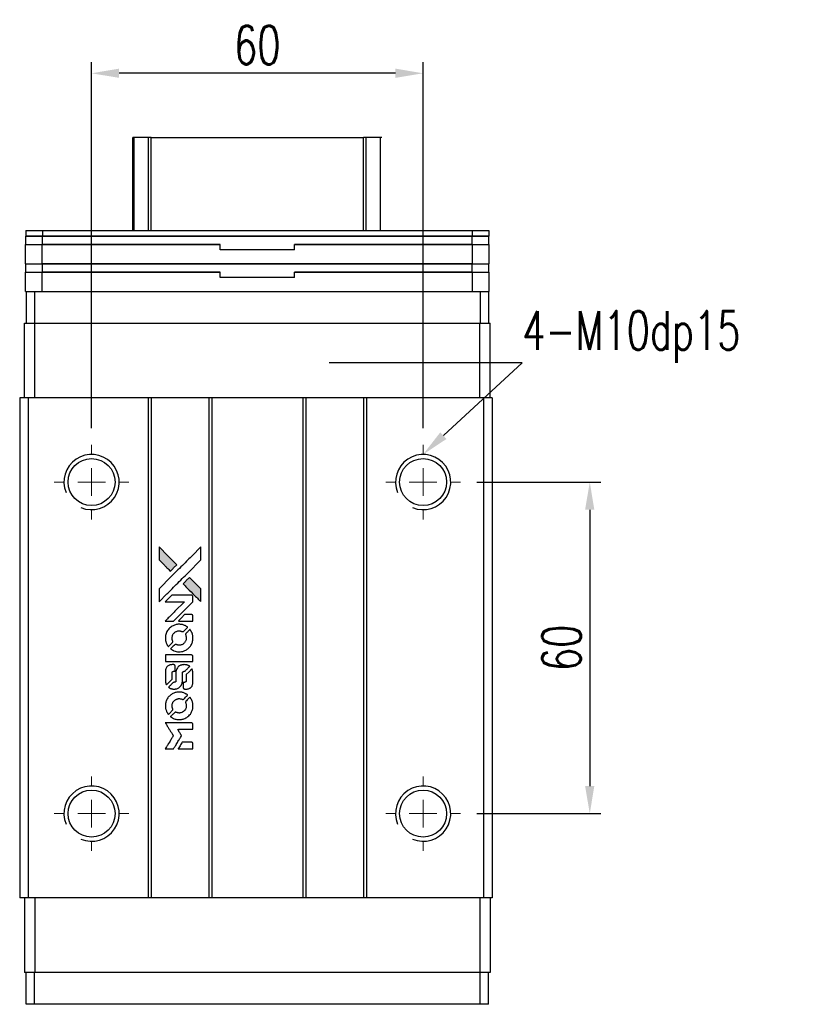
# Model space of a CAD drawing. Header units: millimetres. Extents: x 10 to 500, y 150 to 563.
# Tile 2 of 3: x 46 to 186, y 385 to 563. Entities that reach past the tile are written whole.
import ezdxf
from ezdxf import colors
from ezdxf.entities.mleader import LeaderData, LeaderLine
from ezdxf.math import Vec2, Vec3

# ---------------------------------------------------------------- set-up
doc = ezdxf.new("R2010")
doc.units = ezdxf.units.MM
doc.header["$LTSCALE"] = 0.15
doc.layers.get('0').update_dxf_attribs({"linetype": 'CONTINUOUS'})
doc.layers.get('Defpoints').update_dxf_attribs({"linetype": 'CONTINUOUS'})
doc.layers.add('DIM', color=4, linetype='CONTINUOUS')
doc.styles.add('CHN', font='SIMPLEX.shx', dxfattribs={"width": 0.7, "bigfont": 'CHINESET.shx'})
doc.styles.add('DIM-7', font='SIMPLEX.shx', dxfattribs={"width": 0.7, "bigfont": 'chineset.shx'})
doc.dimstyles.new('CNS', dxfattribs={"dimscale": 2, "dimtxt": 3.5, "dimasz": 2.5, "dimexe": 1, "dimexo": 1.5, "dimgap": 0.09, "dimtad": 0, "dimdsep": 46, "dimtxsty": 'DIM-7', "dimcen": 0.09, "dimclrd": 4, "dimclre": 4, "dimclrt": 4, "dimadec": 0, "dimazin": 0, "dimtfac": 1, "dimtix": 1, "dimtmove": 2, "dimatfit": 3, "dimfxl": 1, "dimtvp": 0.971429, "dimtolj": 1, "dimarcsym": 0})

# ---------------------------------------------------------------- blocks, each defined once
blk = doc.blocks.new('SW_CENTERMARKSYMBOL_3')
at = {"color": 0, "linetype": 'Continuous', "lineweight": 18}
for p, q in [((0, 5), (0, 6.75)), ((0, 0), (0, 2.5)), ((-5, 0), (-6.75, 0)), ((0, 0), (-2.5, 0)), ((0, 0), (0, -2.5)), ((0, 0), (2.5, 0)), ((5, 0), (6.75, 0)), ((0, -5), (0, -6.75))]:
    blk.add_line(p, q, dxfattribs=at)
blk = doc.blocks.new('SW_CENTERMARKSYMBOL_4')
at = {"color": 0, "linetype": 'Continuous', "lineweight": 18}
for p, q in [((0, 5), (0, 6.75)), ((0, 0), (0, 2.5)), ((-5, 0), (-6.75, 0)), ((0, 0), (-2.5, 0)), ((0, 0), (0, -2.5)), ((0, 0), (2.5, 0)), ((5, 0), (6.75, 0)), ((0, -5), (0, -6.75))]:
    blk.add_line(p, q, dxfattribs=at)
blk = doc.blocks.new('SW_CENTERMARKSYMBOL_5')
at = {"color": 0, "linetype": 'Continuous', "lineweight": 18}
for p, q in [((0, 5), (0, 6.75)), ((0, 0), (0, 2.5)), ((-5, 0), (-6.75, 0)), ((0, 0), (-2.5, 0)), ((0, 0), (0, -2.5)), ((0, 0), (2.5, 0)), ((5, 0), (6.75, 0)), ((0, -5), (0, -6.75))]:
    blk.add_line(p, q, dxfattribs=at)
blk = doc.blocks.new('SW_CENTERMARKSYMBOL_6')
at = {"color": 0, "linetype": 'Continuous', "lineweight": 18}
for p, q in [((0, 5), (0, 6.75)), ((0, 0), (0, 2.5)), ((-5, 0), (-6.75, 0)), ((0, 0), (-2.5, 0)), ((0, 0), (0, -2.5)), ((0, 0), (2.5, 0)), ((5, 0), (6.75, 0)), ((0, -5), (0, -6.75))]:
    blk.add_line(p, q, dxfattribs=at)
blk = doc.blocks.new('LOGO2')
at = {"linetype": 'Continuous'}
h = blk.add_hatch(color=22, dxfattribs=at)
h.dxf.hatch_style = 1
h.paths.add_polyline_path([(583.53, 1429.73), (583.53, 1428.55), (583.53, 1427.37), (584.56, 1426.35, 0.000288), (584.95, 1425.96, 0.000479), (585.28, 1425.63, 0.000013), (585.58, 1425.34, 0.197177), (585.59, 1425.34, 0.197497), (585.59, 1425.34, 0.00004), (585.76, 1425.51, 0.000834), (585.95, 1425.7, 0.000506), (586.18, 1425.92), (586.76, 1426.5), (585.15, 1428.12)])
h.paths.add_polyline_path([(589.06, 1424.2), (588.47, 1423.62, 0.000476), (588.25, 1423.39, 0.000789), (588.06, 1423.2, 0.000035), (587.89, 1423.03, 0.19758), (587.89, 1423.03, 0.198396), (587.89, 1423.02, 0.000019), (588.12, 1422.79, 0.000582), (588.38, 1422.53, 0.000351), (588.68, 1422.23, 0.000108), (589.98, 1420.93, 0.000692), (590.64, 1420.28, 0.000077), (591.09, 1419.83, 0.197527), (591.11, 1419.82, 0.410181), (591.12, 1419.83, 0.000493), (591.12, 1420.07, 0.002424), (591.12, 1420.41, 0.000529), (591.12, 1420.98), (591.12, 1422.14), (590.09, 1423.17)])
at = {"color": 22}
for points in [[(584.56, 1426.35, 0.000288), (584.95, 1425.96, 0.000479), (585.28, 1425.63, 0.000013), (585.58, 1425.34, 0.197177), (585.59, 1425.34, 0.197497), (585.59, 1425.34, 0.00004), (585.76, 1425.51, 0.000836), (585.95, 1425.7, 0.000505), (586.18, 1425.92), (586.76, 1426.5), (585.15, 1428.12), (583.53, 1429.73), (583.53, 1428.55), (583.53, 1427.37)], [(584.95, 1421.21, -0.000056), (585.66, 1421.92, -0.000021), (586.65, 1422.91, -0.000021), (587.73, 1423.99, -0.000025), (588.75, 1425), (591.12, 1427.37), (591.12, 1428.54), (591.12, 1429.72), (589.52, 1428.13, 0.000274), (588.76, 1427.37, 0.000123), (587.75, 1426.37, 0.000121), (586.69, 1425.31, 0.000165), (585.73, 1424.35), (583.53, 1422.16), (583.53, 1420.98), (583.53, 1419.8)], [(588.68, 1422.23, 0.000108), (589.98, 1420.93, 0.000692), (590.64, 1420.28, 0.000077), (591.09, 1419.83, 0.197527), (591.11, 1419.82, 0.410182), (591.12, 1419.83, 0.000493), (591.12, 1420.07, 0.002424), (591.12, 1420.41, 0.000529), (591.12, 1420.98), (591.12, 1422.14), (590.09, 1423.17), (589.06, 1424.2), (588.47, 1423.62, 0.000476), (588.25, 1423.39, 0.000789), (588.06, 1423.2, 0.000035), (587.89, 1423.03, 0.19758), (587.89, 1423.03, 0.198396), (587.89, 1423.02, 0.000019), (588.12, 1422.79, 0.000582), (588.38, 1422.53, 0.000351)], [(585.41, 1416.31), (586.17, 1416.31), (587.91, 1418.06), (589.66, 1419.81), (589.66, 1420.29, 0.0008), (589.66, 1420.61, 0.010795), (589.65, 1420.72, 0.030495), (589.64, 1420.78, 0.080372), (589.63, 1420.83, 0.03816), (589.6, 1420.87, 0.041799), (589.57, 1420.91, 0.042486), (589.53, 1420.93, 0.042078), (589.49, 1420.96, 0.099276), (589.43, 1420.97, 0.003302), (589.19, 1420.97, 0.002586), (588.77, 1420.98, 0.000204), (587.64, 1420.97), (585.83, 1420.97), (585.25, 1420.39), (584.66, 1419.81), (586.4, 1419.8), (588.14, 1419.79), (586.42, 1418.08, 0.000253), (585.76, 1417.42, 0.000412), (585.2, 1416.87, 0.000041), (584.7, 1416.36, 0.041338), (584.68, 1416.34), (584.66, 1416.31)], [(588.34, 1416.31), (589.66, 1416.31), (589.66, 1416.8), (589.65, 1417.29), (589.62, 1417.35, 0.03146), (589.6, 1417.37, 0.026444), (589.58, 1417.4, 0.026444), (589.55, 1417.42, 0.031457), (589.53, 1417.44), (589.47, 1417.47), (588.82, 1417.48), (588.17, 1417.48), (587.6, 1416.9, 0.000745), (587.38, 1416.68, 0.001228), (587.19, 1416.49, 0.000087), (587.03, 1416.32, 0.195134), (587.03, 1416.32, 0.412117), (587.03, 1416.31, 0.000048), (587.41, 1416.31, 0.00109), (587.84, 1416.31, 0.000653)], [(584.7, 1412.97, 0.023681), (584.73, 1412.76, 0.022402), (584.78, 1412.55, 0.021929), (584.85, 1412.35, 0.020503), (584.94, 1412.15, 0.013745), (585, 1412.03, 0.009767), (585.07, 1411.9, 0.009658), (585.15, 1411.79, 0.027804), (585.21, 1411.71), (585.23, 1411.69), (585.59, 1412.05, 0.002053), (585.77, 1412.23, 0.006738), (585.88, 1412.35, 0.007826), (585.96, 1412.43, 0.063909), (585.99, 1412.47, 0.061532), (586.01, 1412.54, 0.068674), (586.02, 1412.6, 0.052072), (586, 1412.68, 0.019648), (585.97, 1412.79, -0.018366), (585.93, 1412.92, -0.0288), (585.9, 1413.04, -0.029061), (585.89, 1413.16, -0.019155), (585.89, 1413.29, -0.053809), (585.94, 1413.58, -0.058833), (586.04, 1413.85, -0.058566), (586.2, 1414.09, -0.052525), (586.42, 1414.29, -0.044733), (586.61, 1414.4, -0.040573), (586.82, 1414.49, -0.041123), (587.04, 1414.53, -0.04951), (587.25, 1414.54, -0.017369), (587.34, 1414.53, -0.024255), (587.43, 1414.51, -0.023787), (587.52, 1414.49, -0.015798), (587.61, 1414.45, 0.010631), (587.67, 1414.43, 0.033653), (587.71, 1414.42, 0.037806), (587.76, 1414.41, 0.016307), (587.81, 1414.41, 0.068179), (587.92, 1414.43, 0.095747), (588, 1414.47, 0.033418), (588.11, 1414.57, 0.002133), (588.42, 1414.88, 0.001452), (588.59, 1415.06, 0.012393), (588.67, 1415.14, 0.020479), (588.71, 1415.19, 0.344362), (588.71, 1415.21, 0.074287), (588.66, 1415.25, 0.005454), (588.53, 1415.34, 0.008391), (588.39, 1415.42, 0.017097), (588.27, 1415.48, 0.027375), (588.04, 1415.58, 0.02835), (587.8, 1415.66, 0.027723), (587.54, 1415.7, 0.023913), (587.27, 1415.72, 0.027047), (586.94, 1415.72, 0.031685), (586.64, 1415.67, 0.032425), (586.35, 1415.59, 0.031013), (586.07, 1415.47, 0.037914), (585.73, 1415.27, 0.040153), (585.44, 1415.03, 0.039834), (585.18, 1414.74, 0.036173), (584.97, 1414.4, 0.040752), (584.83, 1414.08, 0.035885), (584.73, 1413.71, 0.035491), (584.68, 1413.34, 0.037615)], [(585.71, 1411.22, 0.018008), (585.82, 1411.15, 0.009842), (585.95, 1411.07, 0.009807), (586.1, 1411, 0.015716), (586.22, 1410.94, 0.048467), (586.66, 1410.8, 0.045841), (587.14, 1410.75, 0.046006), (587.61, 1410.78, 0.049638), (588.06, 1410.9, 0.064819), (588.64, 1411.2, 0.06695), (589.11, 1411.65, 0.066691), (589.45, 1412.2, 0.063505), (589.65, 1412.83, 0.03135), (589.66, 1413, 0.010439), (589.67, 1413.24, 0.010391), (589.66, 1413.47, 0.032408), (589.64, 1413.63, 0.015696), (589.61, 1413.82, 0.018095), (589.56, 1414, 0.018551), (589.5, 1414.17, 0.018352), (589.42, 1414.33, 0.015568), (589.37, 1414.44, 0.009832), (589.29, 1414.56, 0.009795), (589.22, 1414.68, 0.023727), (589.16, 1414.76), (589.13, 1414.79), (588.77, 1414.43, 0.001528), (588.57, 1414.23, 0.010022), (588.47, 1414.12, 0.019586), (588.41, 1414.06, 0.061865), (588.38, 1414.01, 0.055054), (588.35, 1413.93, 0.061607), (588.35, 1413.85, 0.048725), (588.36, 1413.76, 0.020221), (588.39, 1413.64, -0.017722), (588.43, 1413.52, -0.02685), (588.45, 1413.4, -0.02759), (588.46, 1413.29, -0.020233), (588.46, 1413.17, -0.04793), (588.43, 1412.93, -0.048386), (588.35, 1412.7, -0.047866), (588.22, 1412.49, -0.044964), (588.06, 1412.3, -0.04333), (587.87, 1412.15, -0.050921), (587.66, 1412.03, -0.051473), (587.43, 1411.97, -0.0459), (587.19, 1411.94, -0.019014), (587.07, 1411.95, -0.024114), (586.96, 1411.96, -0.025081), (586.86, 1411.99, -0.023892), (586.76, 1412.02, 0.008624), (586.68, 1412.05, 0.026486), (586.62, 1412.06, 0.035074), (586.58, 1412.07, 0.02756), (586.52, 1412.07, 0.087163), (586.44, 1412.06, 0.073291), (586.36, 1412.01, 0.028074), (586.25, 1411.91, 0.002594), (585.99, 1411.66), (585.62, 1411.29)], [(587.17, 1409), (589.65, 1409), (589.65, 1409.49), (589.65, 1409.98), (589.63, 1410.04, 0.071429), (589.59, 1410.08, 0.054799), (589.54, 1410.13, 0.053585), (589.48, 1410.16, 0.060698), (589.42, 1410.17, 0.033975), (589.32, 1410.18), (588.05, 1410.18, 0.000726), (586.82, 1410.18, 0.001084), (585.74, 1410.17), (584.68, 1410.17), (584.68, 1409.58), (584.68, 1409)], [(584.69, 1405.36, 0.018538), (584.7, 1405.28, 0.010695), (584.72, 1405.2, 0.01068), (584.74, 1405.11, 0.017678), (584.76, 1405.03, 0.013849), (584.79, 1404.95, 0.011814), (584.83, 1404.86, 0.004513), (584.86, 1404.78, 0.290035), (584.88, 1404.77, 0.196418), (584.88, 1404.78, 0.000124), (585.03, 1404.92, 0.001477), (585.19, 1405.08, 0.000898), (585.38, 1405.27), (585.88, 1405.77), (585.88, 1406.39, -0.001471), (585.88, 1406.86, -0.028714), (585.89, 1407, -0.097073), (585.92, 1407.08, -0.084199), (585.98, 1407.15, -0.042698), (586.02, 1407.18, -0.053912), (586.07, 1407.21, -0.051004), (586.12, 1407.22, -0.032967), (586.18, 1407.22, 0.00807), (586.21, 1407.22, 0.003023), (586.26, 1407.22, 0.002994), (586.31, 1407.23, 0.003629), (586.35, 1407.23), (586.46, 1407.24), (586.46, 1407.71, 0.001618), (586.46, 1407.94, 0.005206), (586.45, 1408.09, 0.00535), (586.45, 1408.19, 0.060675), (586.44, 1408.24, 0.048484), (586.43, 1408.26, 0.02389), (586.42, 1408.29, 0.022812), (586.4, 1408.31, 0.02462), (586.38, 1408.34, 0.061781), (586.32, 1408.39, 0.080179), (586.25, 1408.41, 0.048561), (586.16, 1408.43, 0.010021), (585.99, 1408.43, 0.016602), (585.77, 1408.42, 0.031409), (585.6, 1408.4, 0.036474), (585.44, 1408.36, 0.03439), (585.29, 1408.29, 0.065928), (585.06, 1408.13, 0.069066), (584.88, 1407.91, 0.065697), (584.75, 1407.64, 0.051559), (584.69, 1407.33, 0.020904), (584.69, 1407.16, 0.000451), (584.68, 1406.34, 0.000419), (584.68, 1405.52, 0.022759)], [(585.33, 1404.27, 0.023289), (585.45, 1404.2, 0.026845), (585.57, 1404.13, 0.026047), (585.7, 1404.09, 0.019751), (585.85, 1404.04, 0.013249), (585.93, 1404.03, 0.025169), (586, 1404.02, 0.016532), (586.08, 1404.01, 0.002937), (586.24, 1404.01, 0.003317), (586.38, 1404.01, 0.011808), (586.47, 1404.02, 0.01777), (586.53, 1404.02, 0.021476), (586.6, 1404.03, 0.04325), (586.86, 1404.12, 0.045753), (587.1, 1404.24, 0.04649), (587.31, 1404.41, 0.047672), (587.49, 1404.61, 0.025315), (587.54, 1404.69, 0.015208), (587.6, 1404.8, 0.01512), (587.65, 1404.91, 0.022488), (587.69, 1405.01, 0.027857), (587.73, 1405.17, 0.034138), (587.75, 1405.32, 0.014286), (587.76, 1405.55, 0.00124), (587.76, 1406.13, -0.00103), (587.76, 1406.49, -0.002552), (587.76, 1406.75, -0.001594), (587.76, 1406.95, -0.047676), (587.77, 1407, -0.085307), (587.8, 1407.09, -0.097789), (587.87, 1407.15, -0.085947), (587.95, 1407.2, -0.051339), (588.07, 1407.22, 0.014634), (588.11, 1407.22, 0.015028), (588.15, 1407.23, 0.014927), (588.18, 1407.24, 0.059415), (588.2, 1407.24, 0.070595), (588.24, 1407.27, 0.00028), (588.66, 1407.69, 0.000111), (589.08, 1408.11, 0.200239), (589.09, 1408.13, 0.268906), (589.09, 1408.14, 0.001866), (588.98, 1408.2, 0.007532), (588.88, 1408.25, 0.017818), (588.81, 1408.29, 0.013256), (588.72, 1408.32, 0.011636), (588.63, 1408.35, 0.011528), (588.54, 1408.38, 0.012303), (588.45, 1408.4, 0.0423), (588.31, 1408.42, 0.013657), (588.1, 1408.42, 0.013857), (587.89, 1408.42, 0.037428), (587.74, 1408.4, 0.014927), (587.64, 1408.37, 0.0122), (587.53, 1408.34, 0.012518), (587.43, 1408.3, 0.023062), (587.36, 1408.27, 0.065961), (587.08, 1408.08, 0.06055), (586.85, 1407.82, 0.059676), (586.68, 1407.51, 0.060497), (586.6, 1407.16, 0.025683), (586.59, 1407.09, 0.001528), (586.59, 1406.87, 0.002124), (586.59, 1406.59, 0.001173), (586.59, 1406.25, -0.000809), (586.58, 1405.65, -0.017164), (586.58, 1405.48, -0.063931), (586.56, 1405.38, -0.108429), (586.52, 1405.31, -0.052941), (586.47, 1405.28, -0.063675), (586.42, 1405.25, -0.050562), (586.36, 1405.24, -0.020337), (586.27, 1405.23, 0.009897), (586.22, 1405.22, 0.016482), (586.17, 1405.22, 0.019019), (586.14, 1405.21, 0.06043), (586.11, 1405.2, 0.076267), (586.06, 1405.16, 0.00054), (585.68, 1404.77, 0.000307), (585.28, 1404.37, 0.142594), (585.26, 1404.34, 0.232419), (585.27, 1404.33, 0.022995), (585.28, 1404.31, 0.024627), (585.31, 1404.29, 0.015407)], [(587.91, 1404.2, 0.065483), (587.94, 1404.15, 0.053271), (587.98, 1404.1, 0.052018), (588.04, 1404.05, 0.0556), (588.1, 1404.02, 0.036839), (588.14, 1404.01, 0.026922), (588.18, 1404.01, 0.016905), (588.25, 1404, 0.004317), (588.35, 1404, 0.016369), (588.56, 1404.01, 0.029936), (588.74, 1404.03, 0.03418), (588.89, 1404.07, 0.031327), (589.04, 1404.14, 0.046935), (589.23, 1404.25, 0.054053), (589.38, 1404.39, 0.053701), (589.5, 1404.56, 0.045364), (589.58, 1404.76, 0.032479), (589.63, 1404.94, 0.03386), (589.65, 1405.12, 0.013578), (589.66, 1405.4, 0.001155), (589.66, 1406.13, 0.000413), (589.65, 1406.75, 0.005008), (589.65, 1406.99, 0.013199), (589.64, 1407.13, 0.033956), (589.63, 1407.22, 0.013909), (589.6, 1407.32, 0.010864), (589.57, 1407.43, 0.010938), (589.54, 1407.53, 0.028702), (589.51, 1407.6), (589.48, 1407.65), (588.97, 1407.15), (588.46, 1406.65), (588.46, 1406.06, -0.001504), (588.46, 1405.81, -0.00328), (588.46, 1405.62, -0.001901), (588.46, 1405.47, -0.061333), (588.45, 1405.43, -0.063621), (588.43, 1405.38, -0.048633), (588.4, 1405.33, -0.046769), (588.35, 1405.29, -0.047961), (588.3, 1405.26, -0.02678), (588.25, 1405.24, -0.050957), (588.22, 1405.23, -0.029398), (588.17, 1405.22, -0.00401), (588.06, 1405.22), (587.89, 1405.21), (587.89, 1404.74, 0.001061), (587.89, 1404.46, 0.009147), (587.89, 1404.33, 0.020721), (587.9, 1404.26, 0.051619)], [(584.7, 1400.71, 0.024131), (584.73, 1400.49, 0.022344), (584.78, 1400.28, 0.021883), (584.86, 1400.06, 0.020884), (584.95, 1399.85, 0.010669), (585.01, 1399.74, 0.010389), (585.08, 1399.62, 0.010913), (585.15, 1399.51, 0.022227), (585.2, 1399.44), (585.23, 1399.41), (585.6, 1399.78, 0.002452), (585.74, 1399.93, 0.003628), (585.87, 1400.06, 0.001662), (585.97, 1400.17, 0.070159), (585.99, 1400.2, 0.047671), (586, 1400.22, 0.018624), (586.01, 1400.25, 0.017921), (586.01, 1400.29, 0.018804), (586.01, 1400.32, 0.018255), (586.02, 1400.37, 0.041312), (586.01, 1400.41, 0.037164), (586, 1400.44, 0.012342), (585.98, 1400.49, -0.015101), (585.94, 1400.62, -0.035998), (585.91, 1400.72, -0.033244), (585.9, 1400.82, -0.011249), (585.9, 1400.97, -0.004059), (585.9, 1401.1, -0.019693), (585.9, 1401.17, -0.027943), (585.91, 1401.22, -0.014411), (585.93, 1401.3, -0.033089), (585.98, 1401.46, -0.033887), (586.06, 1401.62, -0.034021), (586.16, 1401.77, -0.033942), (586.28, 1401.9, -0.02816), (586.42, 1402.01, -0.035032), (586.56, 1402.11, -0.035269), (586.71, 1402.18, -0.029196), (586.87, 1402.23, -0.037862), (587.07, 1402.27, -0.043657), (587.25, 1402.27, -0.043064), (587.44, 1402.24, -0.035184), (587.63, 1402.18, 0.033699), (587.72, 1402.15, 0.052815), (587.8, 1402.14, 0.059167), (587.88, 1402.14, 0.058972), (587.95, 1402.17, 0.059208), (588.01, 1402.2, 0.021125), (588.08, 1402.26, 0.008691), (588.2, 1402.38, 0.000851), (588.47, 1402.66, 0.001873), (588.61, 1402.8, 0.013884), (588.68, 1402.87, 0.022355), (588.71, 1402.92, 0.341453), (588.71, 1402.93, 0.073011), (588.67, 1402.97, 0.004587), (588.54, 1403.06, 0.00748), (588.4, 1403.14, 0.016837), (588.29, 1403.2, 0.028606), (588.03, 1403.31, 0.031352), (587.77, 1403.39, 0.031004), (587.5, 1403.44, 0.0268), (587.21, 1403.45, 0.026698), (586.9, 1403.44, 0.03002), (586.6, 1403.39, 0.030357), (586.32, 1403.31, 0.028554), (586.05, 1403.19, 0.062944), (585.53, 1402.85, 0.062206), (585.12, 1402.39, 0.062448), (584.83, 1401.84, 0.064355), (584.69, 1401.25, 0.017377), (584.69, 1401.13, 0.008369), (584.68, 1400.98, 0.008367), (584.69, 1400.82, 0.01757)], [(585.71, 1398.95, 0.064158), (586.28, 1398.64, 0.06356), (586.92, 1398.49, 0.064004), (587.57, 1398.5, 0.066747), (588.19, 1398.68, 0.04321), (588.58, 1398.89, 0.044737), (588.91, 1399.17, 0.044901), (589.2, 1399.49, 0.044184), (589.42, 1399.87, 0.026293), (589.54, 1400.15, 0.033344), (589.62, 1400.43, 0.033227), (589.66, 1400.71, 0.025815), (589.67, 1401.02, 0.023119), (589.65, 1401.32, 0.031044), (589.6, 1401.58, 0.031337), (589.52, 1401.84, 0.024258), (589.4, 1402.11, 0.015622), (589.35, 1402.2, 0.008495), (589.28, 1402.31, 0.008415), (589.21, 1402.42, 0.020814), (589.16, 1402.49), (589.13, 1402.53), (588.77, 1402.17, 0.002843), (588.5, 1401.9, 0.033917), (588.41, 1401.79, 0.087906), (588.36, 1401.71, 0.073302), (588.35, 1401.61, 0.022047), (588.35, 1401.56, 0.026465), (588.36, 1401.52, 0.022233), (588.37, 1401.47, 0.009985), (588.39, 1401.4, -0.039011), (588.45, 1401.17, -0.044398), (588.46, 1400.95, -0.045096), (588.44, 1400.72, -0.04265), (588.38, 1400.5, -0.071154), (588.21, 1400.19, -0.068827), (587.96, 1399.94, -0.068713), (587.64, 1399.76, -0.070507), (587.3, 1399.68, -0.028605), (587.15, 1399.67, -0.031418), (587.01, 1399.69, -0.031044), (586.86, 1399.72, -0.02668), (586.72, 1399.76, 0.038913), (586.63, 1399.79, 0.043732), (586.55, 1399.8, 0.047754), (586.47, 1399.8, 0.075756), (586.41, 1399.78, 0.07294), (586.37, 1399.76, 0.003456), (586.27, 1399.67, 0.005023), (586.15, 1399.55, 0.002422), (585.99, 1399.39, 0.000819), (585.85, 1399.25, 0.001349), (585.73, 1399.13, 0.0001), (585.62, 1399.02, 0.205335), (585.62, 1399.02, 0.219821), (585.62, 1399.01, 0.002494), (585.65, 1399, 0.007089), (585.67, 1398.98, 0.004494)], [(585.42, 1393.22), (586.17, 1393.22), (586.3, 1393.42, -0.000297), (586.38, 1393.55, -0.000037), (586.55, 1393.82, -0.000043), (586.75, 1394.15, -0.000036), (586.96, 1394.5, 0.000044), (587.17, 1394.84, 0.000063), (587.36, 1395.14, 0.000035), (587.51, 1395.4, 0.0009), (587.55, 1395.47), (587.62, 1395.57), (587.53, 1395.7, 0.001175), (587.49, 1395.78, 0.000208), (587.4, 1395.92, 0.000225), (587.3, 1396.09, 0.000203), (587.19, 1396.26, -0.000711), (587.09, 1396.42, -0.001119), (587, 1396.56, -0.000263), (586.92, 1396.69, -0.04589), (586.91, 1396.7, -0.519312), (586.92, 1396.71, -0.001914), (587.12, 1396.72, -0.003124), (587.46, 1396.72, -0.000285), (588.28, 1396.72), (589.66, 1396.72), (589.66, 1397.2, 0.001727), (589.66, 1397.54, 0.025279), (589.65, 1397.67, 0.073886), (589.63, 1397.74, 0.07426), (589.6, 1397.8, 0.03264), (589.58, 1397.81, 0.01784), (589.56, 1397.83, 0.017712), (589.54, 1397.85, 0.026854), (589.52, 1397.86), (589.47, 1397.89), (587.07, 1397.89), (584.67, 1397.89), (584.68, 1397.87, -0.004595), (584.7, 1397.85, -0.00016), (584.74, 1397.77, -0.000298), (584.8, 1397.69, -0.000208), (584.86, 1397.59, 0.000986), (585.03, 1397.3, 0.00025), (585.32, 1396.84, 0.000268), (585.63, 1396.35, 0.000436), (585.9, 1395.93, -0.002932), (585.98, 1395.79, -0.004718), (586.06, 1395.67, -0.001113), (586.12, 1395.57, -0.227179), (586.12, 1395.55, -0.045982), (586.11, 1395.54, -0.000145), (586.03, 1395.4, -0.000825), (585.93, 1395.24, -0.000517), (585.81, 1395.06, 0.000056), (585.42, 1394.42, 0.000289), (585.2, 1394.07, 0.000481), (585.04, 1393.81, 0.000418), (584.87, 1393.54), (584.67, 1393.22)], [(588.34, 1393.22), (589.66, 1393.22), (589.66, 1393.7, 0.000842), (589.66, 1394, 0.010591), (589.66, 1394.12, 0.028995), (589.65, 1394.18, 0.069543), (589.64, 1394.23, 0.051063), (589.61, 1394.27, 0.039932), (589.57, 1394.31, 0.039414), (589.53, 1394.35, 0.045845), (589.49, 1394.37, 0.094811), (589.44, 1394.39, 0.007124), (589.31, 1394.39, 0.004713), (589.09, 1394.39, 0.000534), (588.59, 1394.39), (587.73, 1394.39), (587.65, 1394.27, 0.000828), (587.44, 1393.92, 0.000879), (587.22, 1393.57, 0.000048), (587.02, 1393.23, 0.137596), (587.01, 1393.22, 0.413028), (587.02, 1393.22, 0.000016), (587.4, 1393.22, 0.000623), (587.83, 1393.22, 0.000374)]]:
    blk.add_lwpolyline(points, format="xyb", close=True, dxfattribs=at)
blk = doc.blocks.new('*D123')
at = {"color": 7, "lineweight": -2}
for p, q in [((128.33, 479.25), (150.74, 479.25)), ((148.74, 474.25), (148.74, 424.25)), ((128.33, 419.25), (150.74, 419.25))]:
    blk.add_line(p, q, dxfattribs=at)
at = {"color": 7}
for points in [[(147.9, 474.25), (149.57, 474.25), (148.74, 479.25)], [(147.9, 424.25), (149.57, 424.25), (148.74, 419.25)]]:
    blk.add_solid(points, dxfattribs=at)
at = {"layer": 'Defpoints', "color": 0}
for p in [(125.33, 479.25), (125.33, 419.25), (148.74, 419.25)]:
    blk.add_point(p, dxfattribs=at)
at = {"color": 7, "insert": (143.64, 449.25), "char_height": 7, "attachment_point": 5, "rotation": 90, "style": 'DIM-7'}
blk.add_mtext('\\A1;60', dxfattribs=at)
blk = doc.blocks.new('*D124')
at = {"color": 7, "lineweight": -2}
for p, q in [((58.58, 489), (58.58, 555.21)), ((118.58, 489), (118.58, 555.21)), ((113.58, 553.21), (63.58, 553.21))]:
    blk.add_line(p, q, dxfattribs=at)
at = {"color": 7}
for points in [[(63.58, 554.05), (63.58, 552.38), (58.58, 553.21)], [(113.58, 554.05), (113.58, 552.38), (118.58, 553.21)]]:
    blk.add_solid(points, dxfattribs=at)
at = {"layer": 'Defpoints', "color": 0}
for p in [(58.58, 553.21), (58.58, 486), (118.58, 486)]:
    blk.add_point(p, dxfattribs=at)
at = {"color": 7, "insert": (88.58, 558.31), "char_height": 7, "attachment_point": 5, "style": 'DIM-7'}
blk.add_mtext('\\A1;60', dxfattribs=at)

msp = doc.modelspace()

# ---------------------------------------------------------------- linework, layer by layer
at = {"color": 7, "linetype": 'Continuous', "lineweight": 25}
for p, q in [((66.085, 524.75), (66.085, 541.581)), ((66.325, 524.75), (66.325, 541.581)), ((68.9, 524.75), (68.9, 541.581)), ((69.395, 541.581), (107.775, 541.581)), ((69.395, 524.75), (69.395, 541.581)), ((107.775, 524.75), (107.775, 541.581)), ((108.269, 524.75), (108.269, 541.581)), ((110.845, 524.75), (110.845, 541.581)), ((46.685, 524.75), (46.685, 523.75)), ((46.685, 524.75), (49.685, 524.75)), ((49.685, 524.75), (49.685, 523.75)), ((49.685, 524.75), (127.485, 524.75)), ((127.485, 524.75), (127.485, 523.75)), ((127.485, 524.75), (130.485, 524.75)), ((130.485, 524.75), (130.485, 523.75)), ((46.66, 518.75), (46.66, 522.25)), ((46.66, 522.25), (49.66, 522.25)), ((46.685, 523.75), (49.685, 523.75)), ((46.685, 522.25), (46.685, 523.75)), ((49.685, 523.75), (46.685, 523.75)), ((49.66, 518.75), (49.66, 522.25)), ((49.66, 522.25), (81.835, 522.25)), ((49.685, 523.75), (127.485, 523.75)), ((49.685, 522.25), (49.685, 523.75)), ((127.485, 523.75), (49.685, 523.75)), ((81.835, 522.25), (49.685, 522.25)), ((81.835, 521.35), (81.835, 522.25)), ((81.835, 521.25), (81.835, 522.25)), ((95.335, 521.35), (95.335, 522.25)), ((95.335, 522.25), (127.51, 522.25)), ((127.485, 522.25), (95.335, 522.25)), ((95.335, 521.25), (95.335, 522.25)), ((127.485, 523.75), (130.485, 523.75)), ((127.485, 522.25), (127.485, 523.75)), ((130.485, 523.75), (127.485, 523.75)), ((127.51, 518.75), (127.51, 522.25)), ((127.51, 522.25), (130.51, 522.25)), ((130.485, 522.25), (130.485, 523.75)), ((130.51, 518.75), (130.51, 522.25)), ((81.835, 521.35), (95.335, 521.35)), ((95.335, 521.25), (81.835, 521.25)), ((46.66, 518.75), (49.66, 518.75)), ((46.685, 517.25), (46.685, 518.75)), ((49.66, 518.75), (127.51, 518.75)), ((49.685, 517.25), (49.685, 518.75)), ((127.485, 518.75), (49.685, 518.75)), ((127.485, 517.25), (127.485, 518.75)), ((127.51, 518.75), (130.51, 518.75)), ((130.485, 517.25), (130.485, 518.75)), ((46.66, 513.75), (46.66, 517.25)), ((46.66, 517.25), (49.66, 517.25)), ((49.66, 513.75), (49.66, 517.25)), ((49.66, 517.25), (81.835, 517.25)), ((81.835, 517.25), (49.685, 517.25)), ((81.835, 516.35), (81.835, 517.25)), ((81.835, 516.25), (81.835, 517.25)), ((95.335, 516.35), (95.335, 517.25)), ((95.335, 517.25), (127.51, 517.25)), ((127.485, 517.25), (95.335, 517.25)), ((95.335, 516.25), (95.335, 517.25)), ((127.51, 513.75), (127.51, 517.25)), ((127.51, 517.25), (130.51, 517.25)), ((130.51, 513.75), (130.51, 517.25)), ((81.835, 516.35), (95.335, 516.35)), ((95.335, 516.25), (81.835, 516.25)), ((46.66, 513.75), (46.735, 513.75)), ((46.735, 513.75), (46.735, 508)), ((46.735, 513.75), (48.235, 513.75)), ((48.235, 513.75), (48.235, 508)), ((48.235, 513.75), (128.935, 513.75)), ((128.935, 513.75), (128.935, 508)), ((128.935, 513.75), (130.435, 513.75)), ((130.435, 513.75), (130.51, 513.75)), ((130.435, 513.75), (130.435, 508)), ((46.435, 494.5), (46.435, 508)), ((46.435, 508), (48.335, 508)), ((48.335, 494.5), (48.335, 508)), ((48.335, 508), (128.835, 508)), ((128.835, 494.5), (128.835, 508)), ((128.835, 508), (130.735, 508)), ((130.735, 494.5), (130.735, 508)), ((45.585, 494.5), (45.585, 404)), ((47.135, 494.5), (45.585, 494.5)), ((47.135, 494.5), (47.135, 404)), ((68.835, 494.5), (47.135, 494.5)), ((68.835, 494.5), (68.835, 404)), ((69.385, 494.5), (68.835, 494.5)), ((69.385, 494.5), (69.385, 404)), ((79.785, 494.5), (69.385, 494.5)), ((79.785, 494.5), (79.785, 404)), ((80.335, 494.5), (79.785, 494.5)), ((80.335, 494.5), (80.335, 404)), ((96.835, 494.5), (80.335, 494.5)), ((96.835, 494.5), (96.835, 404)), ((97.385, 494.5), (96.835, 494.5)), ((97.385, 494.5), (97.385, 404)), ((107.785, 494.5), (97.385, 494.5)), ((107.785, 494.5), (107.785, 404)), ((108.335, 494.5), (107.785, 494.5)), ((108.335, 494.5), (108.335, 404)), ((129.535, 494.5), (108.335, 494.5)), ((129.535, 494.5), (129.535, 404)), ((131.085, 494.5), (129.535, 494.5)), ((131.085, 494.5), (131.085, 404)), ((47.135, 404), (45.585, 404)), ((46.435, 404), (46.435, 390.5)), ((68.835, 404), (47.135, 404)), ((48.335, 404), (48.335, 390.5)), ((69.385, 404), (68.835, 404)), ((79.785, 404), (69.385, 404)), ((80.335, 404), (79.785, 404)), ((96.835, 404), (80.335, 404)), ((97.385, 404), (96.835, 404)), ((107.785, 404), (97.385, 404)), ((108.335, 404), (107.785, 404)), ((129.535, 404), (108.335, 404)), ((128.835, 404), (128.835, 390.5)), ((131.085, 404), (129.535, 404)), ((130.735, 404), (130.735, 390.5)), ((48.335, 390.5), (46.435, 390.5)), ((46.735, 384.75), (46.735, 390.5)), ((48.235, 384.75), (48.235, 390.5)), ((128.835, 390.5), (48.335, 390.5)), ((130.735, 390.5), (128.835, 390.5)), ((128.935, 384.75), (128.935, 390.5)), ((130.435, 384.75), (130.435, 390.5)), ((48.235, 384.75), (46.735, 384.75)), ((128.935, 384.75), (48.235, 384.75)), ((130.435, 384.75), (128.935, 384.75))]:
    msp.add_line(p, q, dxfattribs=at)
for centre in [(58.585, 479.25), (118.585, 479.25), (58.585, 419.25), (118.585, 419.25)]:
    msp.add_circle(centre, 4.25, dxfattribs=at)
for centre in [(58.585, 479.25), (118.585, 479.25), (58.585, 419.25), (118.585, 419.25)]:
    msp.add_arc(centre, 5, 247.5, 202.5)
for points, knots in [([(66.325, 541.581), (66.263, 541.581), (66.197, 541.581), (66.107, 541.581), (66.085, 541.581), (66.085, 541.581)], [0, 0, 0, 0, 0.5, 0.5, 1, 1, 1, 1]), ([(68.9, 541.581), (68.854, 541.581), (68.76, 541.581), (68.47, 541.581), (68.274, 541.581), (67.803, 541.581), (67.527, 541.581), (66.94, 541.581), (66.63, 541.581), (66.325, 541.581)], [0, 0, 0, 0, 0.25, 0.25, 0.5, 0.5, 0.75, 0.75, 1, 1, 1, 1]), ([(69.395, 541.581), (69.34, 541.581), (69.283, 541.581), (69.17, 541.581), (69.116, 541.581), (69.022, 541.581), (68.983, 541.581), (68.926, 541.581), (68.909, 541.581), (68.9, 541.581)], [0, 0, 0, 0, 0.25, 0.25, 0.5, 0.5, 0.75, 0.75, 1, 1, 1, 1]), ([(108.269, 541.581), (108.261, 541.581), (108.243, 541.581), (108.187, 541.581), (108.148, 541.581), (108.054, 541.581), (107.999, 541.581), (107.887, 541.581), (107.829, 541.581), (107.775, 541.581)], [0, 0, 0, 0, 0.25, 0.25, 0.5, 0.5, 0.75, 0.75, 1, 1, 1, 1]), ([(110.845, 541.581), (110.54, 541.581), (110.229, 541.581), (109.643, 541.581), (109.367, 541.581), (108.895, 541.581), (108.7, 541.581), (108.41, 541.581), (108.316, 541.581), (108.269, 541.581)], [0, 0, 0, 0, 0.25, 0.25, 0.5, 0.5, 0.75, 0.75, 1, 1, 1, 1]), ([(111.085, 541.581), (111.085, 541.581), (111.062, 541.581), (110.972, 541.581), (110.907, 541.581), (110.845, 541.581)], [0, 0, 0, 0, 0.5, 0.5, 1, 1, 1, 1])]:
    msp.add_open_spline(points, degree=3, knots=knots, dxfattribs=at)

# ---------------------------------------------------------------- block references
at = {"color": 7, "linetype": 'Continuous', "lineweight": 0}
for name, p in [('SW_CENTERMARKSYMBOL_3', (58.585, 479.25)), ('SW_CENTERMARKSYMBOL_5', (118.585, 479.25)), ('SW_CENTERMARKSYMBOL_4', (58.585, 419.25)), ('SW_CENTERMARKSYMBOL_6', (118.585, 419.25))]:
    msp.add_blockref(name, p, dxfattribs=at)
at = {"layer": 'DIM'}
msp.add_blockref('LOGO2', (-512.734, -962.215), dxfattribs=at)

# ---------------------------------------------------------------- dimensions: what is measured, and where the dimension line sits
at = {"color": 0}
dim = msp.add_linear_dim(base=(58.585, 553.214), p1=(118.585, 486), p2=(58.585, 486), dimstyle='CNS', override={"dimgap": 0.8, "dimtad": 1, "dimclrd": 7, "dimclre": 7, "dimclrt": 7, "dimadec": 2, "dimazin": 2, "dimtmove": 1}, dxfattribs=at)
dim.commit()
dim.dimension.update_dxf_attribs({"geometry": '*D124', "text_midpoint": (88.585, 558.314)})
dim = msp.add_linear_dim(base=(148.735, 419.25), p1=(125.335, 479.25), p2=(125.335, 419.25), angle=90, dimstyle='CNS', override={"dimscale": 2, "dimgap": 0.8, "dimtad": 1, "dimclrd": 7, "dimclre": 7, "dimclrt": 7, "dimadec": 2, "dimazin": 2, "dimtmove": 1}, dxfattribs=at)
dim.commit()
dim.dimension.update_dxf_attribs({"geometry": '*D123', "text_midpoint": (143.635, 449.25)})

# ---------------------------------------------------------------- leaders
at = {"layer": 'DIM', "color": 0}
ml = msp.add_multileader_mtext('Standard', dxfattribs=at)
ml.set_content('4-M10dp15', style='CHN')
ml.set_leader_properties()
ml.build(insert=Vec2(0, 0))
ml.multileader.update_dxf_attribs({"text_left_attachment_type": 6, "text_right_attachment_type": 6, "dogleg_length": 0, "arrow_head_size": 5, "scale": 2})
ctx = ml.context
ctx.base_point, ctx.scale, ctx.char_height, ctx.arrow_head_size, ctx.landing_gap_size, ctx.plane_origin = Vec3(136.523, 500.848), 2, 7, 5, 0, Vec3(33.11, 494.25)
ctx.left_attachment, ctx.right_attachment = 6, 6
notes = []
notes.append((ctx, [(0, (1, 1, 0), (136.523, 500.848), (1, 0), 0, [(0, [(118.585, 484.25)], 0, [])])]))
ctx.mtext.insert, ctx.mtext.flow_direction = Vec3(136.523, 510.182), 5
for ctx, leaders in notes:
    for number, flags, end, landing, length, lines in leaders:
        leader = LeaderData()
        leader.index, (leader.has_last_leader_line, leader.has_dogleg_vector, leader.attachment_direction) = number, flags
        leader.last_leader_point, leader.dogleg_vector, leader.dogleg_length = Vec3(end), Vec3(landing), length
        for number, points, colour, breaks in lines:
            line = LeaderLine()
            line.index, line.vertices, line.color, line.breaks = number, Vec3.list(points), colors.encode_raw_color(colour), breaks
            leader.lines.append(line)
        ctx.leaders.append(leader)

doc.saveas('drawing.dxf')
